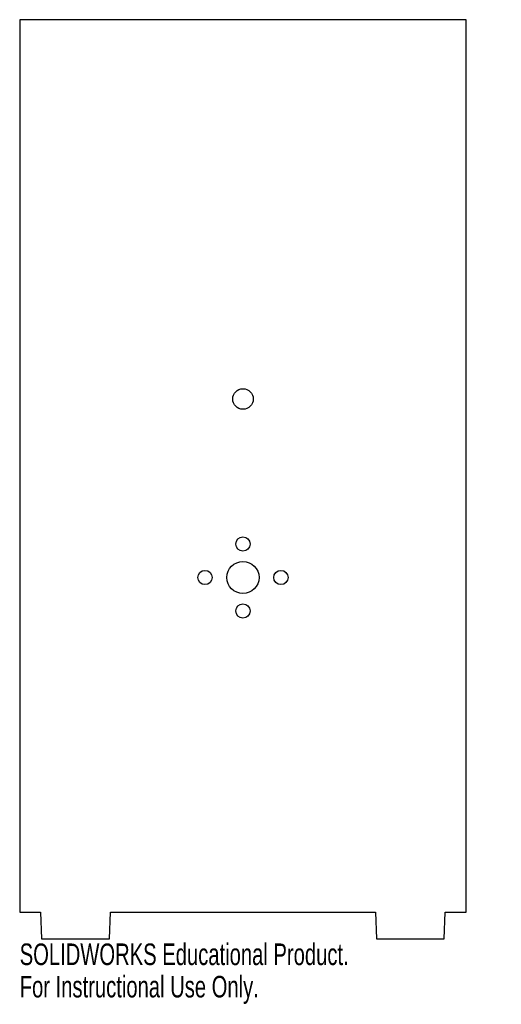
# Model space of a CAD drawing. Header units: millimetres. Extents: x -50 to 58, y -121 to 100.
import ezdxf

# ---------------------------------------------------------------- set-up
doc = ezdxf.new("R2010")
doc.units = ezdxf.units.MM
doc.styles.add('SLDTEXTSTYLE0', font='TXT', dxfattribs={"width": 0.7})

msp = doc.modelspace()

# ---------------------------------------------------------------- linework, layer by layer
at = {"color": 7, "linetype": 'Continuous', "lineweight": 25}
for p, q in [((-50, 100), (-50, -100)), ((50, 100), (-50, 100)), ((50, -100), (50, 100)), ((-50, -100), (-45.31, -100)), ((-45.31, -100), (-45.1, -106)), ((-29.9, -106), (-29.69, -100)), ((-29.69, -100), (29.69, -100)), ((29.69, -100), (29.9, -106)), ((45.1, -106), (45.31, -100)), ((45.31, -100), (50, -100)), ((-45.1, -106), (-29.9, -106)), ((29.9, -106), (45.1, -106))]:
    msp.add_line(p, q, dxfattribs=at)
for centre, radius in [((0, 15), 2.3), ((0, -17.5), 1.6), ((0, -25), 3.6), ((-8.5, -25), 1.6), ((8.5, -25), 1.6), ((0, -32.5), 1.6)]:
    msp.add_circle(centre, radius, dxfattribs=at)

# ---------------------------------------------------------------- texts
at = {"color": 7, "linetype": 'Continuous', "char_height": 4.8336, "attachment_point": 1, "style": 'SLDTEXTSTYLE0'}
for s, insert in [('SOLIDWORKS Educational Product.', (-50, -107.02)), ('For Instructional Use Only.', (-50, -114.27))]:
    msp.add_mtext(s, dxfattribs=dict(at, insert=insert))

doc.saveas('drawing.dxf')
